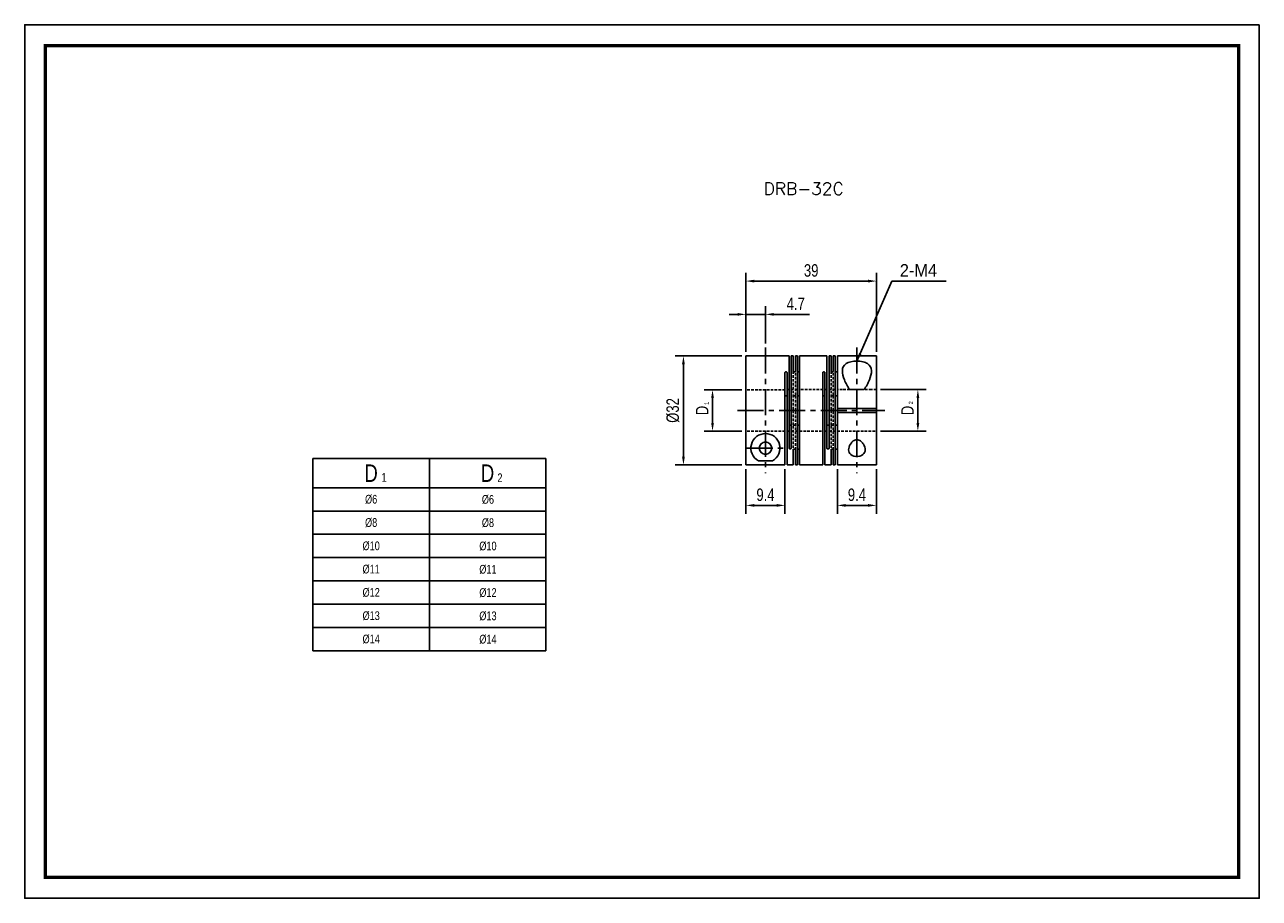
# Model space of a CAD drawing. Header units: millimetres. Extents: x 0 to 297, y 0 to 210.
import ezdxf

# ---------------------------------------------------------------- set-up
doc = ezdxf.new("R2010")
doc.units = ezdxf.units.MM
doc.header["$LTSCALE"] = 5
for name, pattern in [('CENTER', [2, 1.25, -0.25, 0.25, -0.25]), ('DASHED', [0.75, 0.5, -0.25]), ('HIDDEN2', [0.1875, 0.125, -0.0625])]:
    doc.linetypes.add(name, pattern=pattern)
doc.layers.get('0').update_dxf_attribs({"linetype": 'CONTINUOUS'})
doc.layers.get('Defpoints').update_dxf_attribs({"linetype": 'CONTINUOUS'})
for name, color, linetype in [('BM', 2, 'CONTINUOUS'), ('CT', 1, 'CENTER'), ('D', 7, 'CONTINUOUS'), ('DIM', 7, 'CONTINUOUS'), ('HD', 4, 'DASHED')]:
    doc.layers.add(name, color=color, linetype=linetype)
doc.styles.add('H', font='txt.shx')
doc.styles.get("Standard").update_dxf_attribs({"font": 'Gulim.ttf', "width": 0.8, "height": 3})
doc.dimstyles.new('LIM', dxfattribs={"dimtxt": 2, "dimasz": 2, "dimexe": 2, "dimexo": 1, "dimgap": 1, "dimtad": 1, "dimdec": 3, "dimzin": 9, "dimdsep": 46, "dimtxsty": 'Standard', "dimcen": 3, "dimclrd": 1, "dimclre": 1, "dimadec": 0, "dimazin": 0, "dimtfac": 1, "dimtdec": 3, "dimtmove": 0, "dimatfit": 3, "dimfxl": 0, "dimtolj": 1, "dimtzin": 0, "dimarcsym": 0})

# ---------------------------------------------------------------- blocks, each defined once
blk = doc.blocks.new('*D21')
at = {"layer": 'Defpoints', "color": 0}
for p in [(178.2, 140.37), (178.2, 132.37), (173.5, 130.36)]:
    blk.add_point(p, dxfattribs=at)
at = {"layer": 'DIM', "color": 1, "lineweight": -2}
for p, q in [((171.5, 140.37), (169.5, 140.37)), ((173.5, 131.36), (173.5, 142.37)), ((173.5, 140.37), (178.2, 140.37)), ((178.2, 133.37), (178.2, 142.37)), ((180.2, 140.37), (188.78, 140.37))]:
    blk.add_line(p, q, dxfattribs=at)
at = {"layer": 'DIM', "color": 1}
for points in [[(171.5, 140.7), (171.5, 140.04), (173.5, 140.37)], [(180.2, 140.7), (180.2, 140.04), (178.2, 140.37)]]:
    blk.add_solid(points, dxfattribs=at)
at = {"layer": 'DIM', "color": 0, "insert": (185.49, 142.91), "char_height": 3, "attachment_point": 5}
blk.add_mtext('\\A1;4.7', dxfattribs=at)
blk = doc.blocks.new('*D22')
at = {"layer": 'Defpoints', "color": 0}
for p in [(204.9, 148.37), (173.5, 130.36), (204.9, 130.37)]:
    blk.add_point(p, dxfattribs=at)
at = {"layer": 'DIM', "color": 1, "lineweight": -2}
for p, q in [((173.5, 131.36), (173.5, 150.37)), ((204.9, 131.37), (204.9, 150.37)), ((175.5, 148.37), (202.9, 148.37))]:
    blk.add_line(p, q, dxfattribs=at)
at = {"layer": 'DIM', "color": 1}
for points in [[(175.5, 148.7), (175.5, 148.04), (173.5, 148.37)], [(202.9, 148.7), (202.9, 148.04), (204.9, 148.37)]]:
    blk.add_solid(points, dxfattribs=at)
at = {"layer": 'DIM', "color": 0, "insert": (189.2, 150.91), "char_height": 3, "attachment_point": 5}
blk.add_mtext('\\A1;39', dxfattribs=at)
blk = doc.blocks.new('*D23')
at = {"layer": 'Defpoints', "color": 0}
for p in [(173.5, 104.18), (182.9, 104.18), (182.9, 94.45)]:
    blk.add_point(p, dxfattribs=at)
at = {"layer": 'DIM', "color": 1, "lineweight": -2}
for p, q in [((173.5, 103.18), (173.5, 92.45)), ((182.9, 103.18), (182.9, 92.45)), ((175.5, 94.45), (180.9, 94.45))]:
    blk.add_line(p, q, dxfattribs=at)
at = {"layer": 'DIM', "color": 1}
for points in [[(175.5, 94.78), (175.5, 94.12), (173.5, 94.45)], [(180.9, 94.78), (180.9, 94.12), (182.9, 94.45)]]:
    blk.add_solid(points, dxfattribs=at)
at = {"layer": 'DIM', "color": 0, "insert": (178.2, 96.99), "char_height": 3, "attachment_point": 5}
blk.add_mtext('\\A1;9.4', dxfattribs=at)
blk = doc.blocks.new('*D24')
at = {"layer": 'Defpoints', "color": 0}
for p in [(173.5, 130.37), (158.47, 104.18), (173.5, 104.18)]:
    blk.add_point(p, dxfattribs=at)
at = {"layer": 'DIM', "color": 1, "lineweight": -2}
for p, q in [((172.5, 130.37), (156.47, 130.37)), ((158.47, 128.37), (158.47, 106.18)), ((172.5, 104.18), (156.47, 104.18))]:
    blk.add_line(p, q, dxfattribs=at)
at = {"layer": 'DIM', "color": 1}
for points in [[(158.13, 128.37), (158.8, 128.37), (158.47, 130.37)], [(158.13, 106.18), (158.8, 106.18), (158.47, 104.18)]]:
    blk.add_solid(points, dxfattribs=at)
at = {"layer": 'DIM', "color": 0, "insert": (155.93, 117.27), "char_height": 3, "attachment_point": 5, "rotation": 90}
blk.add_mtext('\\A1;%%C32', dxfattribs=at)
blk = doc.blocks.new('*D25')
at = {"layer": 'Defpoints', "color": 0}
for p in [(173.5, 122.24), (165.47, 112.27), (173.5, 112.27)]:
    blk.add_point(p, dxfattribs=at)
at = {"layer": 'DIM', "color": 1, "lineweight": -2}
for p, q in [((172.5, 122.24), (163.47, 122.24)), ((165.47, 120.24), (165.47, 114.27)), ((172.5, 112.27), (163.47, 112.27))]:
    blk.add_line(p, q, dxfattribs=at)
at = {"layer": 'DIM', "color": 1}
for points in [[(165.13, 120.24), (165.8, 120.24), (165.47, 122.24)], [(165.13, 114.27), (165.8, 114.27), (165.47, 112.27)]]:
    blk.add_solid(points, dxfattribs=at)
at = {"layer": 'DIM', "color": 0, "insert": (162.96, 117.26), "char_height": 3, "attachment_point": 5, "rotation": 90}
blk.add_mtext('\\A1;D', dxfattribs=at)
blk = doc.blocks.new('*D26')
at = {"layer": 'Defpoints', "color": 0}
for p in [(195.5, 104.17), (204.9, 104.17), (204.9, 94.45)]:
    blk.add_point(p, dxfattribs=at)
at = {"layer": 'DIM', "color": 1, "lineweight": -2}
for p, q in [((195.5, 103.17), (195.5, 92.45)), ((204.9, 103.17), (204.9, 92.45)), ((197.5, 94.45), (202.9, 94.45))]:
    blk.add_line(p, q, dxfattribs=at)
at = {"layer": 'DIM', "color": 1}
for points in [[(197.5, 94.78), (197.5, 94.12), (195.5, 94.45)], [(202.9, 94.78), (202.9, 94.12), (204.9, 94.45)]]:
    blk.add_solid(points, dxfattribs=at)
at = {"layer": 'DIM', "color": 0, "insert": (200.2, 96.99), "char_height": 3, "attachment_point": 5}
blk.add_mtext('\\A1;9.4', dxfattribs=at)
blk = doc.blocks.new('*D27')
at = {"layer": 'Defpoints', "color": 0}
for p in [(204.9, 122.27), (214.86, 122.27), (204.9, 112.27)]:
    blk.add_point(p, dxfattribs=at)
at = {"layer": 'DIM', "color": 1, "lineweight": -2}
for p, q in [((205.9, 122.27), (216.86, 122.27)), ((214.86, 114.27), (214.86, 120.27)), ((205.9, 112.27), (216.86, 112.27))]:
    blk.add_line(p, q, dxfattribs=at)
at = {"layer": 'DIM', "color": 1}
for points in [[(214.53, 120.27), (215.2, 120.27), (214.86, 122.27)], [(214.53, 114.27), (215.2, 114.27), (214.86, 112.27)]]:
    blk.add_solid(points, dxfattribs=at)
at = {"layer": 'DIM', "color": 0, "insert": (212.36, 117.27), "char_height": 3, "attachment_point": 5, "rotation": 90}
blk.add_mtext('\\A1;D', dxfattribs=at)

msp = doc.modelspace()

# ---------------------------------------------------------------- linework, layer by layer
for p, q in [((69.3462, 105.6949), (69.3462, 59.4949)), ((69.3462, 105.6949), (125.3462, 105.6949)), ((125.3462, 105.6949), (125.3462, 59.4949)), ((69.3462, 59.4949), (125.3462, 59.4949))]:
    msp.add_line(p, q)
at = {"color": 4}
for p, q in [((97.3462, 105.6949), (97.3462, 59.4949)), ((69.3462, 98.6949), (125.3462, 98.6949))]:
    msp.add_line(p, q, dxfattribs=at)
at = {"color": 1}
for p, q in [((69.3462, 93.0949), (125.3462, 93.0949)), ((69.3462, 87.4949), (125.3462, 87.4949)), ((69.3462, 81.8949), (125.3462, 81.8949)), ((69.3462, 76.2949), (125.3462, 76.2949)), ((69.3462, 70.6949), (125.3462, 70.6949)), ((69.3462, 65.0949), (125.3462, 65.0949))]:
    msp.add_line(p, q, dxfattribs=at)
msp.add_lwpolyline([(297, 210), (0, 210), (0, 0), (297, 0)], close=True)
msp.add_lwpolyline([(292, 205, 0.8, 0.8, 0), (5, 205, 0.8, 0.8, 0), (5, 5, 0.8, 0.8, 0), (292, 5, 0.8, 0.8, 0)], format="xyseb", close=True)
at = {"layer": 'BM', "linetype": 'Continuous'}
for p, q in [((183.8951, 130.3689), (173.4951, 130.3689)), ((173.5062, 130.3594), (173.4951, 130.3689)), ((173.4951, 104.1785), (173.4951, 130.3594)), ((173.4951, 130.3594), (173.5062, 130.3594)), ((183.8951, 130.3689), (183.8951, 108.1843)), ((184.3951, 130.3689), (184.3951, 108.1843)), ((184.8951, 130.3689), (184.3951, 130.3689)), ((184.8951, 130.3689), (184.8951, 126.7071)), ((185.3951, 130.3689), (185.3951, 126.7071)), ((185.8951, 130.3689), (185.3951, 130.3689)), ((185.8951, 130.3689), (185.8951, 104.1689)), ((186.3951, 130.3689), (186.3951, 104.1689)), ((192.9951, 130.3689), (186.3951, 130.3689)), ((192.9951, 130.3689), (192.9951, 108.1843)), ((193.4951, 130.3689), (193.4951, 108.1843)), ((193.9951, 130.3689), (193.4951, 130.3689)), ((193.9951, 130.3689), (193.9951, 126.7071)), ((194.4951, 130.3689), (194.4951, 126.7071)), ((194.9951, 130.3689), (194.4951, 130.3689)), ((194.9951, 130.3689), (194.9951, 104.1689)), ((204.8951, 130.3689), (195.4951, 130.3689)), ((195.4951, 130.3689), (195.4951, 117.7689)), ((204.8951, 117.7689), (204.8951, 130.3689)), ((182.8951, 126.3536), (182.8951, 104.1785)), ((183.3951, 126.3536), (183.3951, 104.1689)), ((191.9951, 104.1689), (191.9951, 126.3536)), ((192.4951, 104.1689), (192.4951, 126.3536)), ((201.8972, 122.2689), (198.493, 122.2689)), ((195.4951, 117.7689), (204.8951, 117.7689)), ((195.4951, 117.7689), (195.4951, 117.2689)), ((195.4951, 117.2689), (195.4951, 116.7689)), ((195.4951, 116.7689), (204.8951, 116.7689)), ((195.4951, 116.7689), (195.4951, 104.1689)), ((204.8951, 104.1689), (204.8951, 116.7689)), ((184.8951, 107.8307), (184.8951, 104.1689)), ((185.3951, 107.8307), (185.3951, 104.1689)), ((193.9951, 107.8307), (193.9951, 104.1689)), ((194.4951, 107.8307), (194.4951, 104.1689)), ((182.8951, 104.1785), (173.4951, 104.1785)), ((176.493, 105.1607), (179.8972, 105.1607)), ((183.3951, 104.1689), (184.8951, 104.1689)), ((185.3951, 104.1689), (185.8951, 104.1689)), ((186.3951, 104.1689), (191.9951, 104.1689)), ((192.4951, 104.1689), (193.9951, 104.1689)), ((194.4951, 104.1689), (194.9951, 104.1689)), ((195.4951, 104.1689), (204.8951, 104.1689))]:
    msp.add_line(p, q, dxfattribs=at)
msp.add_circle((178.1951, 108.2189), 1.5, dxfattribs=at)
for centre, radius, start, end in [((193.6039, 117.2689), 11.2911, 357.461971, 2.538029), ((178.1951, 108.2189), 3.5, 299.098019, 240.901981)]:
    msp.add_arc(centre, radius, start, end, dxfattribs=at)
for points, knots in [([(198.493, 122.2689), (197.925, 123.0345), (197.5078, 123.8327), (196.8715, 125.4057), (196.6741, 126.1636), (196.7195, 127.5229), (196.9895, 128.1232), (198.2096, 128.9263), (199.1831, 129.1338), (200.6857, 129.1359), (201.1884, 129.0862), (202.0851, 128.8835), (202.4775, 128.7297), (203.4004, 128.1258), (203.6701, 127.5261), (203.7165, 126.1651), (203.5188, 125.4059), (202.8822, 123.8322), (202.4658, 123.0353), (201.8972, 122.2689)], [0, 0, 0, 0, 0.125, 0.125, 0.25, 0.25, 0.375, 0.375, 0.5, 0.5, 0.5625, 0.5625, 0.625, 0.625, 0.75, 0.75, 0.875, 0.875, 1, 1, 1, 1]), ([(182.8951, 126.3536), (182.8951, 126.3737), (182.8999, 126.3941), (182.9092, 126.413), (182.9184, 126.4319), (182.9324, 126.4499), (182.9499, 126.4654), (182.9673, 126.481), (182.9888, 126.4946), (183.0126, 126.5051), (183.0363, 126.5156), (183.0629, 126.5234), (183.0902, 126.5277), (183.1081, 126.5306), (183.1267, 126.532), (183.1451, 126.532), (183.1731, 126.532), (183.2014, 126.5286), (183.2278, 126.5221), (183.2542, 126.5155), (183.2794, 126.5056), (183.3013, 126.4932), (183.3231, 126.4808), (183.3422, 126.4655), (183.3571, 126.4486), (183.3719, 126.4317), (183.3828, 126.4126), (183.389, 126.393), (183.393, 126.3802), (183.3951, 126.3668), (183.3951, 126.3536)], [0, 0, 0, 0, 0.10746468, 0.10746468, 0.10746468, 0.21493022, 0.21493022, 0.21493022, 0.32238515, 0.32238515, 0.32238515, 0.42984467, 0.42984467, 0.42984467, 0.49999992, 0.49999992, 0.49999992, 0.60746591, 0.60746591, 0.60746591, 0.71493199, 0.71493199, 0.71493199, 0.8223964, 0.8223964, 0.8223964, 0.9298538, 0.9298538, 0.9298538, 1, 1, 1, 1]), ([(185.3951, 126.7071), (185.3951, 126.6877), (185.3903, 126.668), (185.381, 126.6496), (185.3717, 126.6311), (185.3578, 126.6135), (185.3403, 126.5982), (185.3228, 126.5828), (185.3014, 126.5693), (185.2776, 126.5589), (185.2539, 126.5484), (185.2273, 126.5407), (185.2, 126.5364), (185.182, 126.5335), (185.1635, 126.532), (185.1451, 126.532), (185.1171, 126.532), (185.0887, 126.5355), (185.0623, 126.542), (185.0359, 126.5485), (185.0108, 126.5584), (184.9889, 126.5707), (184.9671, 126.583), (184.9479, 126.5981), (184.9331, 126.6147), (184.9183, 126.6314), (184.9073, 126.65), (184.9012, 126.669), (184.8972, 126.6815), (184.8951, 126.6944), (184.8951, 126.7071)], [0, 0, 0, 0, 0.10746468, 0.10746468, 0.10746468, 0.21493022, 0.21493022, 0.21493022, 0.32238515, 0.32238515, 0.32238515, 0.42984467, 0.42984467, 0.42984467, 0.49999992, 0.49999992, 0.49999992, 0.60746591, 0.60746591, 0.60746591, 0.71493199, 0.71493199, 0.71493199, 0.8223964, 0.8223964, 0.8223964, 0.9298538, 0.9298538, 0.9298538, 1, 1, 1, 1]), ([(185.8951, 126.7071), (185.8951, 126.6877), (185.8999, 126.668), (185.9092, 126.6496), (185.9184, 126.6311), (185.9324, 126.6135), (185.9499, 126.5982), (185.9673, 126.5828), (185.9888, 126.5693), (186.0126, 126.5589), (186.0363, 126.5484), (186.0629, 126.5407), (186.0902, 126.5364), (186.1081, 126.5335), (186.1267, 126.532), (186.1451, 126.532), (186.1731, 126.532), (186.2014, 126.5355), (186.2278, 126.542), (186.2542, 126.5485), (186.2794, 126.5584), (186.3013, 126.5707), (186.3231, 126.583), (186.3422, 126.5981), (186.3571, 126.6147), (186.3719, 126.6314), (186.3828, 126.65), (186.389, 126.669), (186.393, 126.6815), (186.3951, 126.6944), (186.3951, 126.7071)], [0, 0, 0, 0, 0.10746468, 0.10746468, 0.10746468, 0.21493022, 0.21493022, 0.21493022, 0.32238515, 0.32238515, 0.32238515, 0.42984467, 0.42984467, 0.42984467, 0.49999992, 0.49999992, 0.49999992, 0.60746591, 0.60746591, 0.60746591, 0.71493199, 0.71493199, 0.71493199, 0.8223964, 0.8223964, 0.8223964, 0.9298538, 0.9298538, 0.9298538, 1, 1, 1, 1]), ([(191.9951, 126.3536), (191.9951, 126.3737), (191.9999, 126.3941), (192.0092, 126.413), (192.0184, 126.4319), (192.0324, 126.4499), (192.0499, 126.4654), (192.0673, 126.481), (192.0888, 126.4946), (192.1126, 126.5051), (192.1363, 126.5156), (192.1629, 126.5234), (192.1902, 126.5277), (192.2081, 126.5306), (192.2267, 126.532), (192.2451, 126.532), (192.2731, 126.532), (192.3014, 126.5286), (192.3278, 126.5221), (192.3542, 126.5155), (192.3794, 126.5056), (192.4013, 126.4932), (192.4231, 126.4808), (192.4422, 126.4655), (192.4571, 126.4486), (192.4719, 126.4317), (192.4828, 126.4126), (192.489, 126.393), (192.493, 126.3802), (192.4951, 126.3668), (192.4951, 126.3536)], [0, 0, 0, 0, 0.10746468, 0.10746468, 0.10746468, 0.21493022, 0.21493022, 0.21493022, 0.32238515, 0.32238515, 0.32238515, 0.42984467, 0.42984467, 0.42984467, 0.49999992, 0.49999992, 0.49999992, 0.60746591, 0.60746591, 0.60746591, 0.71493199, 0.71493199, 0.71493199, 0.8223964, 0.8223964, 0.8223964, 0.9298538, 0.9298538, 0.9298538, 1, 1, 1, 1]), ([(194.4951, 126.7071), (194.4951, 126.6877), (194.4903, 126.668), (194.481, 126.6496), (194.4717, 126.6311), (194.4578, 126.6135), (194.4403, 126.5982), (194.4228, 126.5828), (194.4014, 126.5693), (194.3776, 126.5589), (194.3539, 126.5484), (194.3273, 126.5407), (194.3, 126.5364), (194.282, 126.5335), (194.2635, 126.532), (194.2451, 126.532), (194.2171, 126.532), (194.1887, 126.5355), (194.1623, 126.542), (194.1359, 126.5485), (194.1108, 126.5584), (194.0889, 126.5707), (194.0671, 126.583), (194.0479, 126.5981), (194.0331, 126.6147), (194.0183, 126.6314), (194.0073, 126.65), (194.0012, 126.669), (193.9972, 126.6815), (193.9951, 126.6944), (193.9951, 126.7071)], [0, 0, 0, 0, 0.10746468, 0.10746468, 0.10746468, 0.21493022, 0.21493022, 0.21493022, 0.32238515, 0.32238515, 0.32238515, 0.42984467, 0.42984467, 0.42984467, 0.49999992, 0.49999992, 0.49999992, 0.60746591, 0.60746591, 0.60746591, 0.71493199, 0.71493199, 0.71493199, 0.8223964, 0.8223964, 0.8223964, 0.9298538, 0.9298538, 0.9298538, 1, 1, 1, 1]), ([(194.9951, 126.7071), (194.9951, 126.6877), (194.9999, 126.668), (195.0092, 126.6496), (195.0184, 126.6311), (195.0324, 126.6135), (195.0499, 126.5982), (195.0673, 126.5828), (195.0888, 126.5693), (195.1126, 126.5589), (195.1363, 126.5484), (195.1629, 126.5407), (195.1902, 126.5364), (195.2081, 126.5335), (195.2267, 126.532), (195.2451, 126.532), (195.2731, 126.532), (195.3014, 126.5355), (195.3278, 126.542), (195.3542, 126.5485), (195.3794, 126.5584), (195.4013, 126.5707), (195.4231, 126.583), (195.4422, 126.5981), (195.4571, 126.6147), (195.4719, 126.6314), (195.4828, 126.65), (195.489, 126.669), (195.493, 126.6815), (195.4951, 126.6944), (195.4951, 126.7071)], [0, 0, 0, 0, 0.10746468, 0.10746468, 0.10746468, 0.21493022, 0.21493022, 0.21493022, 0.32238515, 0.32238515, 0.32238515, 0.42984467, 0.42984467, 0.42984467, 0.49999992, 0.49999992, 0.49999992, 0.60746591, 0.60746591, 0.60746591, 0.71493199, 0.71493199, 0.71493199, 0.8223964, 0.8223964, 0.8223964, 0.9298538, 0.9298538, 0.9298538, 1, 1, 1, 1]), ([(183.3951, 120.6233), (183.3951, 120.6376), (183.3928, 120.6519), (183.3884, 120.6656), (183.382, 120.6856), (183.3708, 120.7049), (183.3557, 120.722), (183.3406, 120.739), (183.3213, 120.7543), (183.2993, 120.7666), (183.2773, 120.779), (183.252, 120.7887), (183.2255, 120.7951), (183.1998, 120.8013), (183.1723, 120.8045), (183.1451, 120.8045), (183.1171, 120.8045), (183.0887, 120.8011), (183.0623, 120.7945), (183.0359, 120.7879), (183.0108, 120.778), (182.9889, 120.7655), (182.9671, 120.753), (182.9479, 120.7376), (182.9331, 120.7204), (182.9183, 120.7033), (182.9074, 120.6839), (182.9012, 120.6639), (182.8972, 120.6507), (182.8951, 120.637), (182.8951, 120.6233)], [0, 0, 0, 0, 0.07385019, 0.07385019, 0.07385019, 0.18134979, 0.18134979, 0.18134979, 0.28868315, 0.28868315, 0.28868315, 0.39601847, 0.39601847, 0.39601847, 0.50020386, 0.50020386, 0.50020386, 0.60760082, 0.60760082, 0.60760082, 0.71499834, 0.71499834, 0.71499834, 0.82238443, 0.82238443, 0.82238443, 0.92972247, 0.92972247, 0.92972247, 1, 1, 1, 1]), ([(185.8951, 120.9768), (185.8951, 120.9764), (185.8951, 120.976), (185.8951, 120.9755), (185.8953, 120.9567), (185.9004, 120.9375), (185.9099, 120.9194), (185.9194, 120.9014), (185.9335, 120.8841), (185.9512, 120.8691), (185.9688, 120.854), (185.9905, 120.8408), (186.0143, 120.8305), (186.0381, 120.8202), (186.0648, 120.8127), (186.0921, 120.8085), (186.1095, 120.8058), (186.1273, 120.8045), (186.1451, 120.8045), (186.1731, 120.8045), (186.2014, 120.8079), (186.2278, 120.8144), (186.2542, 120.821), (186.2794, 120.8308), (186.3013, 120.843), (186.3231, 120.8552), (186.3422, 120.8702), (186.3571, 120.8866), (186.3719, 120.9029), (186.3828, 120.9212), (186.389, 120.9397), (186.393, 120.9519), (186.3951, 120.9644), (186.3951, 120.9768)], [0, 0, 0, 0, 0.00244019, 0.00244019, 0.00244019, 0.11011942, 0.11011942, 0.11011942, 0.21754041, 0.21754041, 0.21754041, 0.32485859, 0.32485859, 0.32485859, 0.4322099, 0.4322099, 0.4322099, 0.49976109, 0.49976109, 0.49976109, 0.60715566, 0.60715566, 0.60715566, 0.71455079, 0.71455079, 0.71455079, 0.82193449, 0.82193449, 0.82193449, 0.92927014, 0.92927014, 0.92927014, 1, 1, 1, 1]), ([(192.4951, 120.6233), (192.4951, 120.6237), (192.4951, 120.6242), (192.4951, 120.6247), (192.4949, 120.6455), (192.4898, 120.6664), (192.4803, 120.6857), (192.4708, 120.7049), (192.4567, 120.723), (192.439, 120.7387), (192.4214, 120.7543), (192.3997, 120.7678), (192.3759, 120.7782), (192.3521, 120.7887), (192.3254, 120.7963), (192.298, 120.8005), (192.2807, 120.8031), (192.2628, 120.8045), (192.2451, 120.8045), (192.2171, 120.8045), (192.1887, 120.8011), (192.1623, 120.7945), (192.1359, 120.7879), (192.1108, 120.778), (192.0889, 120.7655), (192.0671, 120.753), (192.0479, 120.7376), (192.0331, 120.7204), (192.0183, 120.7033), (192.0074, 120.6839), (192.0012, 120.6639), (191.9972, 120.6507), (191.9951, 120.637), (191.9951, 120.6233)], [0, 0, 0, 0, 0.00244019, 0.00244019, 0.00244019, 0.11011942, 0.11011942, 0.11011942, 0.21754041, 0.21754041, 0.21754041, 0.32485859, 0.32485859, 0.32485859, 0.4322099, 0.4322099, 0.4322099, 0.49976109, 0.49976109, 0.49976109, 0.60715566, 0.60715566, 0.60715566, 0.71455079, 0.71455079, 0.71455079, 0.82193449, 0.82193449, 0.82193449, 0.92927014, 0.92927014, 0.92927014, 1, 1, 1, 1]), ([(195.4951, 120.9768), (195.4951, 120.9581), (195.4903, 120.9388), (195.481, 120.9208), (195.4718, 120.9028), (195.4578, 120.8854), (195.4404, 120.8703), (195.4229, 120.8551), (195.4015, 120.8417), (195.3778, 120.8313), (195.3541, 120.8209), (195.3275, 120.8132), (195.3002, 120.8088), (195.2822, 120.8059), (195.2636, 120.8045), (195.2451, 120.8045), (195.2171, 120.8045), (195.1887, 120.8079), (195.1623, 120.8144), (195.1359, 120.821), (195.1108, 120.8308), (195.0889, 120.843), (195.0671, 120.8552), (195.0479, 120.8702), (195.0331, 120.8866), (195.0183, 120.9029), (195.0074, 120.9212), (195.0012, 120.9397), (194.9972, 120.9519), (194.9951, 120.9644), (194.9951, 120.9768)], [0, 0, 0, 0, 0.10738314, 0.10738314, 0.10738314, 0.21477214, 0.21477214, 0.21477214, 0.3220884, 0.3220884, 0.3220884, 0.42943603, 0.42943603, 0.42943603, 0.49977251, 0.49977251, 0.49977251, 0.60716463, 0.60716463, 0.60716463, 0.71455731, 0.71455731, 0.71455731, 0.82193855, 0.82193855, 0.82193855, 0.92927175, 0.92927175, 0.92927175, 1, 1, 1, 1]), ([(184.3951, 113.9146), (184.3951, 113.9141), (184.3951, 113.9136), (184.3951, 113.9132), (184.3949, 113.8924), (184.3898, 113.8715), (184.3803, 113.8522), (184.3708, 113.833), (184.3567, 113.8148), (184.339, 113.7992), (184.3214, 113.7836), (184.2997, 113.7701), (184.2759, 113.7596), (184.2521, 113.7492), (184.2254, 113.7416), (184.198, 113.7374), (184.1807, 113.7348), (184.1628, 113.7334), (184.1451, 113.7334), (184.1171, 113.7334), (184.0887, 113.7368), (184.0623, 113.7434), (184.0359, 113.7499), (184.0108, 113.7599), (183.9889, 113.7723), (183.9671, 113.7848), (183.9479, 113.8003), (183.9331, 113.8174), (183.9183, 113.8346), (183.9074, 113.854), (183.9012, 113.874), (183.8972, 113.8872), (183.8951, 113.9009), (183.8951, 113.9146)], [0, 0, 0, 0, 0.00244019, 0.00244019, 0.00244019, 0.11011942, 0.11011942, 0.11011942, 0.21754041, 0.21754041, 0.21754041, 0.32485859, 0.32485859, 0.32485859, 0.4322099, 0.4322099, 0.4322099, 0.49976109, 0.49976109, 0.49976109, 0.60715566, 0.60715566, 0.60715566, 0.71455079, 0.71455079, 0.71455079, 0.82193449, 0.82193449, 0.82193449, 0.92927014, 0.92927014, 0.92927014, 1, 1, 1, 1]), ([(186.3951, 113.561), (186.3951, 113.5615), (186.3951, 113.5619), (186.3951, 113.5623), (186.3949, 113.5812), (186.3898, 113.6004), (186.3803, 113.6185), (186.3708, 113.6365), (186.3567, 113.6537), (186.339, 113.6688), (186.3214, 113.6839), (186.2997, 113.6971), (186.2759, 113.7074), (186.2521, 113.7176), (186.2254, 113.7252), (186.198, 113.7294), (186.1807, 113.732), (186.1628, 113.7334), (186.1451, 113.7334), (186.1171, 113.7334), (186.0887, 113.73), (186.0623, 113.7235), (186.0359, 113.7169), (186.0108, 113.7071), (185.9889, 113.6949), (185.9671, 113.6827), (185.9479, 113.6677), (185.9331, 113.6513), (185.9183, 113.635), (185.9074, 113.6167), (185.9012, 113.5982), (185.8972, 113.586), (185.8951, 113.5734), (185.8951, 113.561)], [0, 0, 0, 0, 0.00244019, 0.00244019, 0.00244019, 0.11011942, 0.11011942, 0.11011942, 0.21754041, 0.21754041, 0.21754041, 0.32485859, 0.32485859, 0.32485859, 0.4322099, 0.4322099, 0.4322099, 0.49976109, 0.49976109, 0.49976109, 0.60715566, 0.60715566, 0.60715566, 0.71455079, 0.71455079, 0.71455079, 0.82193449, 0.82193449, 0.82193449, 0.92927014, 0.92927014, 0.92927014, 1, 1, 1, 1]), ([(192.9951, 113.9146), (192.9951, 113.9141), (192.9951, 113.9136), (192.9951, 113.9132), (192.9953, 113.8924), (193.0004, 113.8715), (193.0099, 113.8522), (193.0194, 113.833), (193.0335, 113.8148), (193.0512, 113.7992), (193.0688, 113.7836), (193.0905, 113.7701), (193.1143, 113.7596), (193.1381, 113.7492), (193.1648, 113.7416), (193.1921, 113.7374), (193.2095, 113.7348), (193.2273, 113.7334), (193.2451, 113.7334), (193.2731, 113.7334), (193.3014, 113.7368), (193.3278, 113.7434), (193.3542, 113.7499), (193.3794, 113.7599), (193.4013, 113.7723), (193.4231, 113.7848), (193.4422, 113.8003), (193.4571, 113.8174), (193.4719, 113.8346), (193.4828, 113.854), (193.489, 113.874), (193.493, 113.8872), (193.4951, 113.9009), (193.4951, 113.9146)], [0, 0, 0, 0, 0.00244019, 0.00244019, 0.00244019, 0.11011942, 0.11011942, 0.11011942, 0.21754041, 0.21754041, 0.21754041, 0.32485859, 0.32485859, 0.32485859, 0.4322099, 0.4322099, 0.4322099, 0.49976109, 0.49976109, 0.49976109, 0.60715566, 0.60715566, 0.60715566, 0.71455079, 0.71455079, 0.71455079, 0.82193449, 0.82193449, 0.82193449, 0.92927014, 0.92927014, 0.92927014, 1, 1, 1, 1]), ([(194.9951, 113.561), (194.9951, 113.5615), (194.9951, 113.5619), (194.9951, 113.5623), (194.9953, 113.5812), (195.0004, 113.6004), (195.0099, 113.6185), (195.0194, 113.6365), (195.0335, 113.6537), (195.0512, 113.6688), (195.0688, 113.6839), (195.0905, 113.6971), (195.1143, 113.7074), (195.1381, 113.7176), (195.1648, 113.7252), (195.1921, 113.7294), (195.2095, 113.732), (195.2273, 113.7334), (195.2451, 113.7334), (195.2731, 113.7334), (195.3014, 113.73), (195.3278, 113.7235), (195.3542, 113.7169), (195.3794, 113.7071), (195.4013, 113.6949), (195.4231, 113.6827), (195.4422, 113.6677), (195.4571, 113.6513), (195.4719, 113.635), (195.4828, 113.6167), (195.489, 113.5982), (195.493, 113.586), (195.4951, 113.5734), (195.4951, 113.561)], [0, 0, 0, 0, 0.00244128, 0.00244128, 0.00244128, 0.11016858, 0.11016858, 0.11016858, 0.21763752, 0.21763752, 0.21763752, 0.32500361, 0.32500361, 0.32500361, 0.43240284, 0.43240284, 0.43240284, 0.49998419, 0.49998419, 0.49998419, 0.60742835, 0.60742835, 0.60742835, 0.71487308, 0.71487308, 0.71487308, 0.82230636, 0.82230636, 0.82230636, 0.92969158, 0.92969158, 0.92969158, 1, 1, 1, 1]), ([(202.1951, 107.7975), (202.1951, 108.2406), (202.0433, 108.7121), (201.6287, 109.3803), (201.457, 109.5992), (201.02, 109.9837), (200.7528, 110.1495), (200.1223, 110.2699), (199.787, 110.1969), (199.2519, 109.906), (199.0363, 109.7026), (198.5067, 109.0593), (198.2978, 108.5799), (198.1487, 107.6778), (198.2132, 107.2409), (198.7823, 106.5378), (199.3156, 106.2871), (200.5888, 106.1873), (201.2435, 106.3489), (202.0328, 106.9424), (202.1951, 107.3545), (202.1951, 107.7975)], [0, 0, 0, 0, 0.125, 0.125, 0.1875, 0.1875, 0.25, 0.25, 0.3125, 0.3125, 0.375, 0.375, 0.5, 0.5, 0.625, 0.625, 0.75, 0.75, 0.875, 0.875, 1, 1, 1, 1]), ([(184.3951, 108.1843), (184.3951, 108.1641), (184.3903, 108.1438), (184.381, 108.1249), (184.3717, 108.106), (184.3578, 108.088), (184.3403, 108.0724), (184.3228, 108.0569), (184.3014, 108.0433), (184.2776, 108.0328), (184.2539, 108.0222), (184.2273, 108.0145), (184.2, 108.0102), (184.182, 108.0073), (184.1635, 108.0058), (184.1451, 108.0058), (184.1171, 108.0058), (184.0887, 108.0093), (184.0623, 108.0158), (184.0359, 108.0224), (184.0108, 108.0322), (183.9889, 108.0447), (183.9671, 108.0571), (183.9479, 108.0724), (183.9331, 108.0893), (183.9183, 108.1062), (183.9073, 108.1252), (183.9012, 108.1448), (183.8972, 108.1577), (183.8951, 108.171), (183.8951, 108.1843)], [0, 0, 0, 0, 0.10746468, 0.10746468, 0.10746468, 0.21493022, 0.21493022, 0.21493022, 0.32238515, 0.32238515, 0.32238515, 0.42984467, 0.42984467, 0.42984467, 0.49999992, 0.49999992, 0.49999992, 0.60746591, 0.60746591, 0.60746591, 0.71493199, 0.71493199, 0.71493199, 0.8223964, 0.8223964, 0.8223964, 0.9298538, 0.9298538, 0.9298538, 1, 1, 1, 1]), ([(184.8951, 107.8307), (184.8951, 107.8502), (184.8999, 107.8699), (184.9092, 107.8883), (184.9184, 107.9068), (184.9324, 107.9244), (184.9499, 107.9397), (184.9673, 107.9551), (184.9888, 107.9685), (185.0126, 107.979), (185.0363, 107.9894), (185.0629, 107.9972), (185.0902, 108.0015), (185.1081, 108.0044), (185.1267, 108.0058), (185.1451, 108.0058), (185.1731, 108.0058), (185.2014, 108.0024), (185.2278, 107.9959), (185.2542, 107.9893), (185.2794, 107.9795), (185.3013, 107.9672), (185.3231, 107.9549), (185.3422, 107.9398), (185.3571, 107.9231), (185.3719, 107.9065), (185.3828, 107.8879), (185.389, 107.8689), (185.393, 107.8564), (185.3951, 107.8435), (185.3951, 107.8307)], [0, 0, 0, 0, 0.10746468, 0.10746468, 0.10746468, 0.21493022, 0.21493022, 0.21493022, 0.32238515, 0.32238515, 0.32238515, 0.42984467, 0.42984467, 0.42984467, 0.49999992, 0.49999992, 0.49999992, 0.60746591, 0.60746591, 0.60746591, 0.71493199, 0.71493199, 0.71493199, 0.8223964, 0.8223964, 0.8223964, 0.9298538, 0.9298538, 0.9298538, 1, 1, 1, 1]), ([(186.3951, 107.8307), (186.3951, 107.8502), (186.3903, 107.8699), (186.381, 107.8883), (186.3717, 107.9068), (186.3578, 107.9244), (186.3403, 107.9397), (186.3228, 107.9551), (186.3014, 107.9685), (186.2776, 107.979), (186.2539, 107.9894), (186.2273, 107.9972), (186.2, 108.0015), (186.182, 108.0044), (186.1635, 108.0058), (186.1451, 108.0058), (186.1171, 108.0058), (186.0887, 108.0024), (186.0623, 107.9959), (186.0359, 107.9893), (186.0108, 107.9795), (185.9889, 107.9672), (185.9671, 107.9549), (185.9479, 107.9398), (185.9331, 107.9231), (185.9183, 107.9065), (185.9073, 107.8879), (185.9012, 107.8689), (185.8972, 107.8564), (185.8951, 107.8435), (185.8951, 107.8307)], [0, 0, 0, 0, 0.10746468, 0.10746468, 0.10746468, 0.21493022, 0.21493022, 0.21493022, 0.32238515, 0.32238515, 0.32238515, 0.42984467, 0.42984467, 0.42984467, 0.49999992, 0.49999992, 0.49999992, 0.60746591, 0.60746591, 0.60746591, 0.71493199, 0.71493199, 0.71493199, 0.8223964, 0.8223964, 0.8223964, 0.9298538, 0.9298538, 0.9298538, 1, 1, 1, 1]), ([(193.4951, 108.1843), (193.4951, 108.1641), (193.4903, 108.1438), (193.481, 108.1249), (193.4717, 108.106), (193.4578, 108.088), (193.4403, 108.0724), (193.4228, 108.0569), (193.4014, 108.0433), (193.3776, 108.0328), (193.3539, 108.0222), (193.3273, 108.0145), (193.3, 108.0102), (193.282, 108.0073), (193.2635, 108.0058), (193.2451, 108.0058), (193.2171, 108.0058), (193.1887, 108.0093), (193.1623, 108.0158), (193.1359, 108.0224), (193.1108, 108.0322), (193.0889, 108.0447), (193.0671, 108.0571), (193.0479, 108.0724), (193.0331, 108.0893), (193.0183, 108.1062), (193.0073, 108.1252), (193.0012, 108.1448), (192.9972, 108.1577), (192.9951, 108.171), (192.9951, 108.1843)], [0, 0, 0, 0, 0.10746468, 0.10746468, 0.10746468, 0.21493022, 0.21493022, 0.21493022, 0.32238515, 0.32238515, 0.32238515, 0.42984467, 0.42984467, 0.42984467, 0.49999992, 0.49999992, 0.49999992, 0.60746591, 0.60746591, 0.60746591, 0.71493199, 0.71493199, 0.71493199, 0.8223964, 0.8223964, 0.8223964, 0.9298538, 0.9298538, 0.9298538, 1, 1, 1, 1]), ([(193.9951, 107.8307), (193.9951, 107.8502), (193.9999, 107.8699), (194.0092, 107.8883), (194.0184, 107.9068), (194.0324, 107.9244), (194.0499, 107.9397), (194.0673, 107.9551), (194.0888, 107.9685), (194.1126, 107.979), (194.1363, 107.9894), (194.1629, 107.9972), (194.1902, 108.0015), (194.2081, 108.0044), (194.2267, 108.0058), (194.2451, 108.0058), (194.2731, 108.0058), (194.3014, 108.0024), (194.3278, 107.9959), (194.3542, 107.9893), (194.3794, 107.9795), (194.4013, 107.9672), (194.4231, 107.9549), (194.4422, 107.9398), (194.4571, 107.9231), (194.4719, 107.9065), (194.4828, 107.8879), (194.489, 107.8689), (194.493, 107.8564), (194.4951, 107.8435), (194.4951, 107.8307)], [0, 0, 0, 0, 0.10746468, 0.10746468, 0.10746468, 0.21493022, 0.21493022, 0.21493022, 0.32238515, 0.32238515, 0.32238515, 0.42984467, 0.42984467, 0.42984467, 0.49999992, 0.49999992, 0.49999992, 0.60746591, 0.60746591, 0.60746591, 0.71493199, 0.71493199, 0.71493199, 0.8223964, 0.8223964, 0.8223964, 0.9298538, 0.9298538, 0.9298538, 1, 1, 1, 1]), ([(195.4951, 107.8307), (195.4951, 107.8502), (195.4903, 107.8699), (195.481, 107.8883), (195.4717, 107.9068), (195.4578, 107.9244), (195.4403, 107.9397), (195.4228, 107.9551), (195.4014, 107.9685), (195.3776, 107.979), (195.3539, 107.9894), (195.3273, 107.9972), (195.3, 108.0015), (195.282, 108.0044), (195.2635, 108.0058), (195.2451, 108.0058), (195.2171, 108.0058), (195.1887, 108.0024), (195.1623, 107.9959), (195.1359, 107.9893), (195.1108, 107.9795), (195.0889, 107.9672), (195.0671, 107.9549), (195.0479, 107.9398), (195.0331, 107.9231), (195.0183, 107.9065), (195.0073, 107.8879), (195.0012, 107.8689), (194.9972, 107.8564), (194.9951, 107.8435), (194.9951, 107.8307)], [0, 0, 0, 0, 0.10746468, 0.10746468, 0.10746468, 0.21493022, 0.21493022, 0.21493022, 0.32238515, 0.32238515, 0.32238515, 0.42984467, 0.42984467, 0.42984467, 0.49999992, 0.49999992, 0.49999992, 0.60746591, 0.60746591, 0.60746591, 0.71493199, 0.71493199, 0.71493199, 0.8223964, 0.8223964, 0.8223964, 0.9298538, 0.9298538, 0.9298538, 1, 1, 1, 1])]:
    msp.add_open_spline(points, degree=3, knots=knots, dxfattribs=at)
at = {"layer": 'CT'}
for p, q in [((178.1951, 132.3689), (178.1951, 102.1785)), ((200.1951, 132.3689), (200.1951, 102.1689)), ((171.4951, 117.2689), (206.8951, 117.2689)), ((173.6951, 108.2189), (182.6951, 108.2189))]:
    msp.add_line(p, q, dxfattribs=at)
at = {"layer": 'DIM', "color": 1}
msp.add_line((204.8951, 131.3689), (204.8951, 141.8609), dxfattribs=at)
at = {"layer": 'HD', "linetype": 'HIDDEN2'}
for p, q in [((184.8951, 126.7071), (184.8951, 120.9768)), ((185.3951, 120.9768), (185.3951, 126.7071)), ((193.9951, 126.7071), (193.9951, 120.9768)), ((194.4951, 120.9768), (194.4951, 126.7071)), ((182.8951, 122.2439), (173.4951, 122.2439)), ((182.8951, 122.2439), (173.4951, 122.2439)), ((183.8951, 122.2689), (182.8951, 122.2689)), ((184.8951, 122.2689), (184.3951, 122.2689)), ((185.8951, 122.2689), (185.3951, 122.2689)), ((192.9951, 122.2689), (186.3951, 122.2689)), ((193.9951, 122.2689), (193.4951, 122.2689)), ((194.9951, 122.2689), (194.4951, 122.2689)), ((196.6951, 122.2689), (195.4951, 122.2689)), ((198.493, 122.2689), (196.6951, 122.2689)), ((203.6951, 122.2689), (201.8972, 122.2689)), ((204.8951, 122.2689), (203.6951, 122.2689)), ((184.8951, 120.9768), (184.8951, 113.561)), ((185.3951, 113.561), (185.3951, 120.9768)), ((193.9951, 120.9768), (193.9951, 113.561)), ((194.4951, 113.561), (194.4951, 120.9768)), ((184.8951, 113.561), (184.8951, 107.8307)), ((185.3951, 107.8307), (185.3951, 113.561)), ((193.9951, 113.561), (193.9951, 107.8307)), ((194.4951, 107.8307), (194.4951, 113.561)), ((182.8951, 112.294), (173.4951, 112.294)), ((183.3951, 112.2689), (184.8951, 112.2689)), ((185.3951, 112.2689), (185.8951, 112.2689)), ((186.3951, 112.2689), (191.9951, 112.2689)), ((192.4951, 112.2689), (193.9951, 112.2689)), ((194.4951, 112.2689), (194.9951, 112.2689)), ((195.4951, 112.2689), (204.8951, 112.2689))]:
    msp.add_line(p, q, dxfattribs=at)
for points, knots in [([(185.3951, 120.9768), (185.3951, 120.9764), (185.3951, 120.976), (185.3951, 120.9755), (185.3949, 120.9567), (185.3898, 120.9375), (185.3803, 120.9194), (185.3708, 120.9014), (185.3567, 120.8841), (185.339, 120.8691), (185.3214, 120.854), (185.2997, 120.8408), (185.2759, 120.8305), (185.2521, 120.8202), (185.2254, 120.8127), (185.198, 120.8085), (185.1807, 120.8058), (185.1628, 120.8045), (185.1451, 120.8045), (185.1171, 120.8045), (185.0887, 120.8079), (185.0623, 120.8144), (185.0359, 120.821), (185.0108, 120.8308), (184.9889, 120.843), (184.9671, 120.8552), (184.9479, 120.8702), (184.9331, 120.8866), (184.9183, 120.9029), (184.9074, 120.9212), (184.9012, 120.9397), (184.8972, 120.9519), (184.8951, 120.9644), (184.8951, 120.9768)], [0, 0, 0, 0, 0.00244019, 0.00244019, 0.00244019, 0.11011942, 0.11011942, 0.11011942, 0.21754041, 0.21754041, 0.21754041, 0.32485859, 0.32485859, 0.32485859, 0.4322099, 0.4322099, 0.4322099, 0.49976109, 0.49976109, 0.49976109, 0.60715566, 0.60715566, 0.60715566, 0.71455079, 0.71455079, 0.71455079, 0.82193449, 0.82193449, 0.82193449, 0.92927014, 0.92927014, 0.92927014, 1, 1, 1, 1]), ([(193.9951, 120.9768), (193.9951, 120.9705), (193.9956, 120.9641), (193.9967, 120.9577), (193.9999, 120.9389), (194.0079, 120.92), (194.0202, 120.9027), (194.0324, 120.8854), (194.0491, 120.8692), (194.0689, 120.8554), (194.0888, 120.8417), (194.1123, 120.8301), (194.1375, 120.8216), (194.1628, 120.8132), (194.1905, 120.8076), (194.2183, 120.8055), (194.2461, 120.8034), (194.2748, 120.8046), (194.302, 120.8091), (194.3293, 120.8136), (194.3558, 120.8215), (194.3794, 120.832), (194.403, 120.8426), (194.4243, 120.8561), (194.4416, 120.8713), (194.4589, 120.8866), (194.4726, 120.904), (194.4817, 120.9221), (194.4905, 120.9397), (194.4951, 120.9585), (194.4951, 120.9768)], [0, 0, 0, 0, 0.03620948, 0.03620948, 0.03620948, 0.14377061, 0.14377061, 0.14377061, 0.2511079, 0.2511079, 0.2511079, 0.35839786, 0.35839786, 0.35839786, 0.46573462, 0.46573462, 0.46573462, 0.57309866, 0.57309866, 0.57309866, 0.68046518, 0.68046518, 0.68046518, 0.7878261, 0.7878261, 0.7878261, 0.89514835, 0.89514835, 0.89514835, 1, 1, 1, 1]), ([(184.8951, 113.561), (184.8951, 113.5615), (184.8951, 113.5619), (184.8951, 113.5623), (184.8953, 113.5812), (184.9004, 113.6004), (184.9099, 113.6185), (184.9194, 113.6365), (184.9335, 113.6537), (184.9512, 113.6688), (184.9688, 113.6839), (184.9905, 113.6971), (185.0143, 113.7074), (185.0381, 113.7176), (185.0648, 113.7252), (185.0921, 113.7294), (185.1095, 113.732), (185.1273, 113.7334), (185.1451, 113.7334), (185.1731, 113.7334), (185.2014, 113.73), (185.2278, 113.7235), (185.2542, 113.7169), (185.2794, 113.7071), (185.3013, 113.6949), (185.3231, 113.6827), (185.3422, 113.6677), (185.3571, 113.6513), (185.3719, 113.635), (185.3828, 113.6167), (185.389, 113.5982), (185.393, 113.586), (185.3951, 113.5734), (185.3951, 113.561)], [0, 0, 0, 0, 0.00244019, 0.00244019, 0.00244019, 0.11011942, 0.11011942, 0.11011942, 0.21754041, 0.21754041, 0.21754041, 0.32485859, 0.32485859, 0.32485859, 0.4322099, 0.4322099, 0.4322099, 0.49976109, 0.49976109, 0.49976109, 0.60715566, 0.60715566, 0.60715566, 0.71455079, 0.71455079, 0.71455079, 0.82193449, 0.82193449, 0.82193449, 0.92927014, 0.92927014, 0.92927014, 1, 1, 1, 1]), ([(194.4951, 113.561), (194.4951, 113.5674), (194.4946, 113.5738), (194.4935, 113.5802), (194.4903, 113.599), (194.4823, 113.6179), (194.47, 113.6352), (194.4578, 113.6525), (194.4411, 113.6687), (194.4213, 113.6824), (194.4014, 113.6962), (194.3779, 113.7078), (194.3527, 113.7162), (194.3274, 113.7247), (194.2997, 113.7303), (194.2719, 113.7324), (194.2441, 113.7345), (194.2154, 113.7333), (194.1881, 113.7288), (194.1609, 113.7243), (194.1344, 113.7164), (194.1108, 113.7058), (194.0872, 113.6953), (194.0658, 113.6818), (194.0486, 113.6665), (194.0313, 113.6513), (194.0175, 113.6339), (194.0085, 113.6158), (193.9997, 113.5981), (193.9951, 113.5794), (193.9951, 113.561)], [0, 0, 0, 0, 0.03620948, 0.03620948, 0.03620948, 0.14377061, 0.14377061, 0.14377061, 0.2511079, 0.2511079, 0.2511079, 0.35839786, 0.35839786, 0.35839786, 0.46573462, 0.46573462, 0.46573462, 0.57309866, 0.57309866, 0.57309866, 0.68046518, 0.68046518, 0.68046518, 0.7878261, 0.7878261, 0.7878261, 0.89514835, 0.89514835, 0.89514835, 1, 1, 1, 1])]:
    msp.add_open_spline(points, degree=3, knots=knots, dxfattribs=at)

# ---------------------------------------------------------------- texts
at = {"color": 0}
for s, insert, char_height, width, attachment_point in [('D', (83.3462, 102.1949), 4.2, 28, 5), ('D', (111.3462, 102.1949), 4.2, 28, 5), ('1', (85.842, 102.2198), 2.1, 6.3, 1), ('2', (113.7124, 102.1394), 2.1, 3.36, 1), ('%%c6', (83.3462, 95.8949), 2.1, 28, 5), ('%%c6', (111.4387, 95.8555), 2.1, 28, 5), ('%%c8', (83.3462, 90.2949), 2.1, 28, 5), ('%%c8', (111.4387, 90.2555), 2.1, 28, 5), ('%%c10', (83.3462, 84.6949), 2.1, 28, 5), ('%%c10', (111.4387, 84.6555), 2.1, 28, 5), ('%%c11', (83.3462, 79.0949), 2.1, 28, 5), ('%%c11', (111.4387, 79.0555), 2.1, 28, 5), ('%%c12', (83.3462, 73.4949), 2.1, 28, 5), ('%%c12', (111.4387, 73.4555), 2.1, 28, 5), ('%%c13', (83.3462, 67.8949), 2.1, 28, 5), ('%%c13', (111.4387, 67.8555), 2.1, 28, 5), ('%%c14', (83.3462, 62.2949), 2.1, 28, 5), ('%%c14', (111.4387, 62.2555), 2.1, 28, 5)]:
    msp.add_mtext(s, dxfattribs=dict(at, insert=insert, char_height=char_height, width=width, attachment_point=attachment_point))
at = {"layer": 'D', "insert": (177.7499, 172.0828), "char_height": 3, "attachment_point": 1, "style": 'H'}
msp.add_mtext('DRB-32C', dxfattribs=at)
at = {"layer": 'DIM'}
msp.add_text('2-M4', height=3, dxfattribs=at).set_placement((210.5273, 149.4518))
at = {"layer": 'DIM', "char_height": 1, "attachment_point": 1, "rotation": 90}
for s, insert, width in [('1', (163.5102, 118.6527), 24.8), ('2', (212.6789, 118.7625), 20.6)]:
    msp.add_mtext(s, dxfattribs=dict(at, insert=insert, width=width))

# ---------------------------------------------------------------- dimensions: what is measured, and where the dimension line sits
at = {"layer": 'DIM'}
dim = msp.add_linear_dim(base=(204.8951, 148.3689), p1=(173.4951, 130.3594), p2=(204.8951, 130.3689), text='39', dimstyle='LIM', dxfattribs=at)
dim.commit()
dim.dimension.update_dxf_attribs({"geometry": '*D22', "text_midpoint": (189.1951, 150.9069)})
for base, p1, p2, picture, middle in [((178.1951, 140.3689), (173.4951, 130.3594), (178.1951, 132.3689), '*D21', (185.4864, 142.9109)), ((182.8951, 94.4516), (173.4951, 104.1785), (182.8951, 104.1785), '*D23', (178.1951, 96.9915)), ((204.8951, 94.4516), (195.4951, 104.1689), (204.8951, 104.1689), '*D26', (200.1951, 96.9915))]:
    dim = msp.add_linear_dim(base=base, p1=p1, p2=p2, dimstyle='LIM', dxfattribs=at)
    dim.commit()
    dim.dimension.update_dxf_attribs({"geometry": picture, "text_midpoint": middle})
for base, p1, p2, text, picture, middle in [((158.4658, 104.1785), (173.4951, 130.3689), (173.4951, 104.1785), '%%C32', '*D24', (155.9279, 117.2737)), ((165.4658, 112.2689), (173.4951, 122.2439), (173.4951, 112.2689), 'D', '*D25', (162.9638, 117.2564)), ((214.8645, 122.2689), (204.8951, 112.2689), (204.8951, 122.2689), 'D', '*D27', (212.3625, 117.2689))]:
    dim = msp.add_linear_dim(base=base, p1=p1, p2=p2, angle=90, text=text, dimstyle='LIM', dxfattribs=at)
    dim.commit()
    dim.dimension.update_dxf_attribs({"geometry": picture, "text_midpoint": middle})

# ---------------------------------------------------------------- leaders
msp.add_leader([(200.1956, 129.1352), (208.6008, 148.3177), (221.6487, 148.3177)], dimstyle='LIM', override={"dimgap": 1, "dimtad": 0}, dxfattribs=at)

doc.saveas('drawing.dxf')
